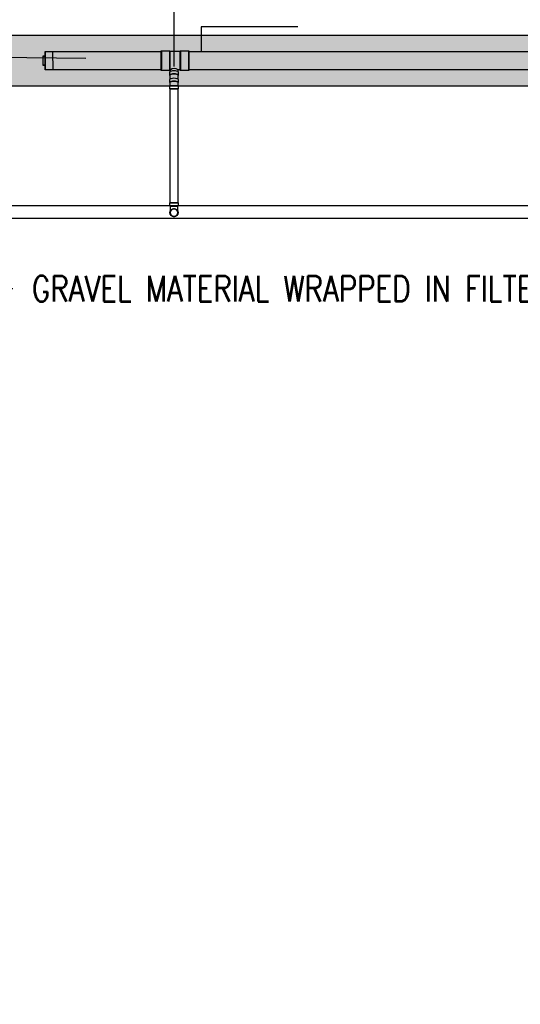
# Model space of a CAD drawing. Header units: inches. Extents: x -11997 to 19746, y -923 to 3129.
# Tile 14 of 25: x 4 to 239, y -431 to 31. Entities that reach past the tile are written whole.
import ezdxf
from ezdxf import colors
from ezdxf.entities.mleader import LeaderData, LeaderLine
from ezdxf.math import Vec2, Vec3

# ---------------------------------------------------------------- set-up
doc = ezdxf.new("R2010")
doc.units = ezdxf.units.IN
doc.header["$MEASUREMENT"] = 0
for name, color, linetype in [('A-DETL-THIN', 151, 'Continuous'), ('P-PIPE', 3, 'Continuous'), ('S-ANNO-DIMS', 1, 'Continuous'), ('S-ANNO-NOTE', 2, 'Continuous')]:
    doc.layers.add(name, color=color, linetype=linetype)
doc.layers.add('A-WALL-PATT', color=9, linetype='Continuous', true_color=0x808080)
doc.styles.add('Annotative', font='romans.shx', dxfattribs={"width": 0.8, "height": 0.125})
doc.dimstyles.new('Annotative', dxfattribs={"dimscale": 0, "dimtxt": 0.125, "dimasz": 0.125, "dimexe": 0.18, "dimexo": 0.0625, "dimgap": 0.09, "dimtad": 1, "dimdec": 3, "dimzin": 3, "dimdsep": 46, "dimlunit": 4, "dimtxsty": 'Annotative', "dimcen": 0.09, "dimclrt": 2, "dimazin": 2, "dimtfac": 1, "dimtdec": 3, "dimtmove": 0, "dimatfit": 0, "dimfxl": 1, "dimtfill": 1, "dimfrac": 2, "dimtolj": 1, "dimtzin": 0, "dimarcsym": 0})
pattern_1 = [(228.0127875, (-816.34173, -1536.20594), (-8, -9), [0.134536, -13.31908805]), (184.9697407, (-816.43173, -1536.305937), (12, 1), [0.230868, -22.85592476]), (132.510447, (-816.66173, -1536.32594), (10, -11), [0.162788, -16.1160326]), (267.273689, (-817.05173, -1536.575937), (1, 20), [0.210238, -20.81355804]), (292.8336542, (-817.06173, -1536.785937), (-5, 12), [0.206155, -20.40937313]), (357.273689, (-816.98173, -1536.975937), (-20, 1), [0.210238, -20.81355804]), (37.6942405, (-816.77173, -1536.985937), (-13, -10), [0.278029, -27.52484855]), (72.2553284, (-816.55173, -1536.815937), (7, 22), [0.262488, -25.9863215]), (121.4295656, (-816.47173, -1536.565937), (-8, 13), [0.21095, -20.8840731]), (175.2363583, (-816.58173, -1536.38594), (11, -1), [0.240832, -11.80076258]), (222.3974378, (-816.82173, -1536.365937), (-12, -11), [0.311448, -30.833375]), (138.814075, (-816.06173, -1536.58594), (-7, 6), [0.106301, -10.5238448]), (171.4692344, (-816.14173, -1536.515937), (13, -2), [0.202237, -20.0215114]), (225, (-816.3417, -1536.48594), (-1e-16, -1), [0.141421, -1.27279256]), (203.1985905, (-816.41173, -1536.36594), (5, 2), [0.076158, -7.5396151]), (291.8014095, (-816.48173, -1536.39594), (-1, 3), [0.107703, -5.2774618]), (30.9637565, (-816.44173, -1536.49594), (3, 2), [0.174929, -5.6560229]), (161.565051, (-816.29173, -1536.40594), (2, -1), [0.126491, -3.03578666]), (16.3895403, (-817.06173, -1536.395937), (10, 3), [0.1772, -17.54284515]), (70.346176, (-816.89173, -1536.34594), (-4, -11), [0.148661, -14.71740775]), (293.1985905, (-816.29173, -1536.20594), (-2, 5), [0.152315, -7.4634581]), (343.6104597, (-816.23173, -1536.345937), (-10, 3), [0.1772, -17.54284515]), (339.443955, (-817.06173, -1537.01594), (-5, 2), [0.17088, -8.37312375]), (294.7751406, (-816.90173, -1537.07594), (-5, 11), [0.143178, -14.17464306]), (66.8014095, (-816.28173, -1537.20594), (2, 5), [0.152315, -7.4634581]), (17.3540246, (-816.22173, -1537.065937), (-13, -4), [0.167631, -16.5954236]), (69.443955, (-816.77173, -1537.20594), (-2, -5), [0.08544, -8.45856375]), (101.309932, (-816.34173, -1537.20594), (-1, 4), [0.05099, -5.0480295]), (165.963757, (-816.35173, -1537.15594), (3, -1), [0.206155, -3.91695063]), (186.009006, (-816.55173, -1537.105937), (10, 1), [0.19105, -18.91392317]), (303.690068, (-816.44173, -1536.58594), (-1, 2), [0.144222, -3.46132928]), (353.1572266, (-816.36173, -1536.705937), (17, -2), [0.251794, -24.92756262]), (60.945396, (-816.11173, -1536.73594), (-4, -7), [0.102956, -10.19267414]), (90, (-816.0617, -1536.6459), (-1, 1), [0.06, -0.94]), (120.256437, (-816.57173, -1537.07594), (4, -7), [0.138924, -13.75352]), (48.0127875, (-816.64173, -1536.95594), (8, 9), [0.269072, -13.18455205]), (0, (-816.4617, -1536.7559), (1, 1), [0.26, -0.74]), (325.3048465, (-816.20173, -1536.75594), (10, -7), [0.158114, -15.6532743]), (254.054604, (-816.07173, -1536.84594), (-1, -4), [0.145602, -7.1345079]), (207.6459754, (-816.11173, -1536.985937), (-19, -10), [0.237065, -23.4694742]), (175.4260787, (-816.32173, -1537.095937), (-13, 1), [0.250799, -24.8290734])]

# ---------------------------------------------------------------- blocks, each defined once
blk = doc.blocks.new('Bend - PVC - Sch 40 - DWV_USACE - Standard-V2-00_SP_Foundation Drainage Plan-TO FDN_DOC')
at = {"layer": 'P-PIPE'}
for p, q in [((931.1, 1482.41), (931.1, 1481.16)), ((931.1, 1481.16), (931.1, 1480.91)), ((933.08, 1482.41), (933.08, 1482.41)), ((933.08, 1482.41), (933.08, 1482.41)), ((933.08, 1480.91), (933.08, 1480.91)), ((933.08, 1480.91), (933.08, 1480.91)), ((933.08, 1480.91), (933.08, 1480.91)), ((933.08, 1480.91), (933.08, 1480.91)), ((935.06, 1481.16), (935.06, 1482.41)), ((935.06, 1480.91), (935.06, 1481.16))]:
    blk.add_line(p, q, dxfattribs=at)
at = {"layer": 'P-PIPE', "flags": 128}
for points in [[(931.33, 1477.85), (931.33, 1477.85), (931.33, 1477.85), (931.33, 1477.87), (931.33, 1477.88), (931.33, 1477.91), (931.33, 1477.93), (931.33, 1477.96), (931.33, 1478), (931.33, 1478.04), (931.33, 1478.09), (931.33, 1478.14), (931.33, 1478.19), (931.33, 1478.25), (931.33, 1478.31), (931.33, 1478.38), (931.33, 1478.45), (931.33, 1478.53), (931.33, 1478.61), (931.33, 1478.69), (931.33, 1478.77), (931.33, 1478.86), (931.33, 1478.96), (931.33, 1479.05), (931.33, 1479.15), (931.33, 1479.25), (931.33, 1479.36), (931.33, 1479.46), (931.33, 1479.57), (931.33, 1479.69), (931.33, 1479.8), (931.33, 1479.91), (931.33, 1480.03), (931.33, 1480.15), (931.33, 1480.27), (931.33, 1480.39), (931.33, 1480.51), (931.33, 1480.63), (931.33, 1480.75), (931.33, 1480.88), (931.33, 1480.91)], [(931.33, 1477.85), (931.33, 1477.92), (931.33, 1477.99), (931.34, 1478.05), (931.35, 1478.12), (931.36, 1478.19), (931.38, 1478.26), (931.4, 1478.33), (931.42, 1478.4), (931.44, 1478.46), (931.47, 1478.53), (931.49, 1478.59), (931.53, 1478.65), (931.56, 1478.71), (931.59, 1478.77), (931.63, 1478.83), (931.67, 1478.89), (931.72, 1478.95), (931.76, 1479), (931.81, 1479.05), (931.86, 1479.1), (931.91, 1479.15), (931.96, 1479.19), (932.02, 1479.24), (932.07, 1479.28), (932.13, 1479.32), (932.19, 1479.35), (932.25, 1479.39), (932.31, 1479.42), (932.38, 1479.45), (932.44, 1479.48), (932.51, 1479.5), (932.58, 1479.52), (932.64, 1479.54), (932.71, 1479.56), (932.78, 1479.57), (932.85, 1479.58), (932.92, 1479.59), (932.99, 1479.59), (933.06, 1479.6), (933.08, 1479.6)], [(933.08, 1479.6), (933.15, 1479.59), (933.22, 1479.59), (933.29, 1479.58), (933.36, 1479.57), (933.43, 1479.56), (933.49, 1479.55), (933.56, 1479.53), (933.63, 1479.51), (933.69, 1479.48), (933.76, 1479.46), (933.82, 1479.43), (933.89, 1479.4), (933.95, 1479.36), (934.01, 1479.33), (934.07, 1479.29), (934.12, 1479.25), (934.18, 1479.21), (934.23, 1479.16), (934.28, 1479.11), (934.33, 1479.06), (934.38, 1479.01), (934.43, 1478.96), (934.47, 1478.91), (934.51, 1478.85), (934.55, 1478.79), (934.59, 1478.73), (934.62, 1478.67), (934.65, 1478.61), (934.68, 1478.54), (934.71, 1478.48), (934.73, 1478.41), (934.75, 1478.35), (934.77, 1478.28), (934.79, 1478.21), (934.8, 1478.14), (934.81, 1478.07), (934.82, 1478), (934.83, 1477.93), (934.83, 1477.86), (934.83, 1477.85)], [(934.83, 1480.91), (934.83, 1480.79), (934.83, 1480.66), (934.83, 1480.54), (934.83, 1480.42), (934.83, 1480.3), (934.83, 1480.18), (934.83, 1480.06), (934.83, 1479.94), (934.83, 1479.83), (934.83, 1479.72), (934.83, 1479.6), (934.83, 1479.49), (934.83, 1479.39), (934.83, 1479.28), (934.83, 1479.18), (934.83, 1479.08), (934.83, 1478.98), (934.83, 1478.89), (934.83, 1478.8), (934.83, 1478.71), (934.83, 1478.63), (934.83, 1478.55), (934.83, 1478.47), (934.83, 1478.4), (934.83, 1478.33), (934.83, 1478.27), (934.83, 1478.21), (934.83, 1478.15), (934.83, 1478.1), (934.83, 1478.05), (934.83, 1478.01), (934.83, 1477.97), (934.83, 1477.94), (934.83, 1477.91), (934.83, 1477.89), (934.83, 1477.87), (934.83, 1477.86), (934.83, 1477.85), (934.83, 1477.85), (934.83, 1477.85)], [(933.08, 1476.1), (933.01, 1476.1), (932.94, 1476.1), (932.87, 1476.11), (932.8, 1476.12), (932.73, 1476.13), (932.66, 1476.15), (932.59, 1476.16), (932.53, 1476.18), (932.46, 1476.21), (932.4, 1476.23), (932.33, 1476.26), (932.27, 1476.29), (932.21, 1476.33), (932.15, 1476.36), (932.09, 1476.4), (932.03, 1476.44), (931.98, 1476.48), (931.92, 1476.53), (931.87, 1476.58), (931.82, 1476.63), (931.77, 1476.68), (931.73, 1476.73), (931.69, 1476.79), (931.64, 1476.84), (931.6, 1476.9), (931.57, 1476.96), (931.53, 1477.02), (931.5, 1477.08), (931.47, 1477.15), (931.45, 1477.21), (931.42, 1477.28), (931.4, 1477.34), (931.38, 1477.41), (931.37, 1477.48), (931.35, 1477.55), (931.34, 1477.62), (931.33, 1477.69), (931.33, 1477.76), (931.33, 1477.83), (931.33, 1477.85)], [(934.83, 1477.85), (934.83, 1477.78), (934.82, 1477.71), (934.81, 1477.64), (934.81, 1477.57), (934.79, 1477.5), (934.78, 1477.43), (934.76, 1477.36), (934.74, 1477.29), (934.72, 1477.23), (934.69, 1477.16), (934.66, 1477.1), (934.63, 1477.04), (934.6, 1476.98), (934.56, 1476.92), (934.52, 1476.86), (934.48, 1476.8), (934.44, 1476.74), (934.39, 1476.69), (934.35, 1476.64), (934.3, 1476.59), (934.25, 1476.54), (934.19, 1476.5), (934.14, 1476.45), (934.08, 1476.41), (934.02, 1476.37), (933.96, 1476.34), (933.9, 1476.3), (933.84, 1476.27), (933.78, 1476.24), (933.71, 1476.21), (933.65, 1476.19), (933.58, 1476.17), (933.51, 1476.15), (933.44, 1476.13), (933.37, 1476.12), (933.31, 1476.11), (933.24, 1476.1), (933.17, 1476.1), (933.1, 1476.1), (933.08, 1476.1)]]:
    blk.add_lwpolyline(points, dxfattribs=at)
at = {"layer": 'P-PIPE'}
for radius, start, end in [(1.98, 90, 270), (1.98, 90, 270), (1.75, 90, 270), (1.98, 270, 90), (1.98, 270, 90), (1.75, 270, 90)]:
    blk.add_arc((933.08, 1477.85), radius, start, end, dxfattribs=at)
blk = doc.blocks.new('Bend - PVC - Sch 40 - DWV_USACE - Standard-1107287-00_SP_Foundation Drainage Plan-TO FDN_DOC')
at = {"layer": 'P-PIPE'}
for p, q in [((739.1, 1532.37), (739.1, 1530.96)), ((739.1, 1529.38), (739.1, 1529.21)), ((739.1, 1529.38), (743.06, 1529.38)), ((739.1, 1529.21), (739.1, 1527.88)), ((741.08, 1529.38), (741.08, 1529.38)), ((741.08, 1529.38), (741.08, 1529.38)), ((741.08, 1529.38), (741.08, 1529.38)), ((741.08, 1529.38), (741.08, 1529.38)), ((743.06, 1530.96), (743.06, 1532.37)), ((743.06, 1529.21), (743.06, 1529.38)), ((743.06, 1527.88), (743.06, 1529.21)), ((739.1, 1527.88), (743.06, 1527.88)), ((741.08, 1527.88), (741.08, 1527.88)), ((741.08, 1527.88), (741.08, 1527.88))]:
    blk.add_line(p, q, dxfattribs=at)
at = {"layer": 'P-PIPE', "flags": 128}
for points in [[(739.33, 1530.96), (739.33, 1530.78), (739.33, 1530.6), (739.33, 1530.43), (739.33, 1530.25), (739.33, 1530.06), (739.33, 1529.88), (739.33, 1529.7), (739.33, 1529.51), (739.33, 1529.38)], [(742.83, 1529.38), (742.83, 1529.56), (742.83, 1529.75), (742.83, 1529.93), (742.83, 1530.11), (742.83, 1530.29), (742.83, 1530.47), (742.83, 1530.65), (742.83, 1530.83), (742.83, 1530.96)]]:
    blk.add_lwpolyline(points, dxfattribs=at)
at = {"layer": 'P-PIPE'}
for centre, major_axis, start_param, end_param in [((741.08, 1530.96), (1.98, 0), 1.570796, 3.627428), ((741.08, 1532.37), (1.98, 0), 1.570796, 3.141593), ((741.08, 1530.96), (1.75, 0), 1.570796, 3.141593), ((741.08, 1532.37), (1.98, 0), 6.283185, 7.853982), ((741.08, 1530.96), (1.98, 0), 5.79735, 7.853982), ((741.08, 1530.96), (1.75, 0), 6.283185, 7.853982)]:
    blk.add_ellipse(centre, major_axis=major_axis, ratio=0.34202, start_param=start_param, end_param=end_param, dxfattribs=at)
blk = doc.blocks.new('Plug - PVC - Sch 40 - DWV_USACE - Standard-1071494-00_SP_Foundation Drainage Plan-TO FDN_DOC')
at = {"layer": 'P-PIPE'}
for p, q in [((1186.54, 1543.34), (1185.54, 1543.34)), ((1185.54, 1543.34), (1185.54, 1539.02)), ((1185.59, 1543.34), (1185.54, 1543.34)), ((1185.59, 1539.02), (1185.59, 1543.34)), ((1185.59, 1543.34), (1186.59, 1543.34)), ((1186.54, 1539.02), (1186.54, 1543.34)), ((1186.54, 1543.34), (1186.59, 1543.34)), ((1186.59, 1543.34), (1186.59, 1539.02)), ((1185.54, 1539.02), (1186.54, 1539.02)), ((1185.59, 1539.02), (1185.54, 1539.02)), ((1186.59, 1539.02), (1185.59, 1539.02)), ((1186.59, 1539.02), (1186.54, 1539.02))]:
    blk.add_line(p, q, dxfattribs=at)
blk = doc.blocks.new('Mechanical_Box_H_rvt-1-00_SP_Foundation Drainage Plan-TO FDN_DOC')
at = {"layer": 'A-DETL-THIN'}
for p, q in [((817.08, 1481.16), (1366.08, 1481.16)), ((1360.08, 1475.16), (817.08, 1475.16))]:
    blk.add_line(p, q, dxfattribs=at)
at = {"layer": 'P-PIPE'}
for p, q in [((832.59, 1553.49), (836.1, 1553.49)), ((836.1, 1553.49), (836.15, 1544.86)), ((836.1, 1553.49), (887.11, 1553.48)), ((887.12, 1553.84), (891.1, 1553.83)), ((891.1, 1553.54), (896.06, 1553.53)), ((896.06, 1553.82), (900.04, 1553.82)), ((900.03, 1553.48), (1079.11, 1553.48)), ((836.15, 1544.86), (832.59, 1544.86)), ((887.11, 1544.86), (836.09, 1544.86)), ((891.08, 1544.56), (887.1, 1544.57)), ((891.41, 1544.86), (891.08, 1544.86)), ((891.1, 1542.41), (891.1, 1543.82)), ((896.04, 1544.85), (894.99, 1544.85)), ((895.06, 1543.82), (895.06, 1542.41)), ((900.02, 1544.55), (896.04, 1544.56)), ((1079.11, 1544.85), (900.03, 1544.86)), ((891.33, 1540.68), (891.33, 1542.41)), ((894.83, 1542.41), (894.83, 1540.68)), ((891.33, 1482.41), (891.33, 1535.88)), ((893.08, 1535.88), (891.33, 1535.88)), ((891.33, 1535.88), (893.08, 1535.88)), ((894.83, 1535.88), (893.08, 1535.88)), ((893.08, 1535.88), (894.83, 1535.88)), ((894.83, 1535.88), (894.83, 1482.41)), ((891.1, 1480.91), (895.06, 1480.91)), ((893.08, 1482.41), (891.33, 1482.41)), ((891.33, 1482.41), (893.08, 1482.41)), ((894.83, 1482.41), (893.08, 1482.41)), ((893.08, 1482.41), (894.83, 1482.41))]:
    blk.add_line(p, q, dxfattribs=at)
at = {"layer": 'P-PIPE', "flags": 128}
for points in [[(891.34, 1544.14), (891.35, 1544.31), (891.37, 1544.6), (891.41, 1544.86)], [(894.99, 1544.85), (894.98, 1544.82), (894.94, 1544.69), (894.91, 1544.55), (894.88, 1544.41), (894.86, 1544.27), (894.84, 1544.13), (894.84, 1544.13)]]:
    blk.add_lwpolyline(points, dxfattribs=at)
at = {"layer": 'P-PIPE'}
for centre, radius, start, end in [((893.2, 1542.34), 3.08, 54.368, 125.4219), ((893.08, 1477.85), 1.75, 0, 180), ((893.08, 1477.85), 1.75, 180, 0)]:
    blk.add_arc(centre, radius, start, end, dxfattribs=at)
at = {"layer": 'P-PIPE', "extrusion": (0, 0, -1)}
for centre, major_axis, ratio, start_param, end_param in [((832.59, 1549.17), (0, 4.31), 0.010416, 4.722473, 6.283185), ((832.59, 1549.17), (0, 4.31), 0.010416, 0, 1.570796), ((887.11, 1549.21), (0.01, 4.63), 0.010251, 2.792527, 5.934119), ((887.11, 1549.17), (0, 4.31), 0.010414, 4.712389, 6.283185), ((887.11, 1549.21), (0.01, 4.63), 0.010251, 5.934119, 9.075712), ((887.11, 1549.17), (0, 4.31), 0.010414, 0, 1.570796), ((891.09, 1549.2), (0.01, 4.63), 0.010251, 2.792527, 5.934119), ((891.09, 1549.2), (0.01, 4.34), 0.010251, 2.792527, 5.934119), ((891.09, 1549.2), (0.01, 4.63), 0.010251, 5.934119, 9.075712), ((891.09, 1549.2), (0.01, 4.34), 0.010251, 5.934119, 9.075712), ((896.05, 1549.19), (0.01, 4.63), 0.010251, 2.792527, 5.934119), ((896.05, 1549.19), (0.01, 4.34), 0.010251, 2.792527, 5.934119), ((896.05, 1549.19), (0.01, 4.63), 0.010251, 5.934119, 9.075712), ((896.05, 1549.19), (0.01, 4.34), 0.010251, 5.934119, 9.075712), ((900.03, 1549.18), (0.01, 4.63), 0.010251, 2.792527, 5.934119), ((900.03, 1549.17), (0, 4.31), 0.010414, 4.712389, 6.283185), ((900.03, 1549.18), (0.01, 4.63), 0.010251, 5.934119, 9.075712), ((900.03, 1549.17), (0, 4.31), 0.010414, 0, 1.570796), ((832.59, 1549.17), (0, 4.31), 0.010416, 3.141593, 4.712389), ((832.59, 1549.17), (0, 4.31), 0.010416, 1.570796, 3.141593), ((887.11, 1549.17), (0, 4.31), 0.010414, 3.141593, 4.712389), ((887.11, 1549.17), (0, 4.31), 0.010414, 1.570796, 3.141593), ((900.03, 1549.17), (0, 4.31), 0.010414, 3.141593, 4.712389), ((900.03, 1549.17), (0, 4.31), 0.010414, 1.570796, 3.141593), ((893.08, 1543.82), (-1.98, 0), 0.34202, 0.01026, 3.151853), ((893.08, 1543.82), (-1.98, 0), 0.34202, 6.283185, 6.293446), ((893.08, 1542.41), (-1.98, 0), 0.34202, 0.01026, 3.151853), ((893.08, 1542.41), (-1.75, 0), 0.34202, 0, 1.570796), ((893.08, 1542.41), (-1.75, 0), 0.34202, 1.570796, 3.141593), ((893.08, 1542.41), (-1.98, 0), 0.34202, 5.79735, 6.293446), ((893.08, 1542.41), (-1.98, 0), 0.34202, 3.151853, 3.627428)]:
    blk.add_ellipse(centre, major_axis=major_axis, ratio=ratio, start_param=start_param, end_param=end_param, dxfattribs=at)
at = {"layer": 'P-PIPE', "color": 3, "lineweight": 9, "xscale": -1}
for name, p in [('Plug - PVC - Sch 40 - DWV_USACE - Standard-1071494-00_SP_Foundation Drainage Plan-TO FDN_DOC', (2018.15, 7.99)), ('Bend - PVC - Sch 40 - DWV_USACE - Standard-1107287-00_SP_Foundation Drainage Plan-TO FDN_DOC', (1634.15, 8)), ('Bend - PVC - Sch 40 - DWV_USACE - Standard-V2-00_SP_Foundation Drainage Plan-TO FDN_DOC', (1826.15, 0))]:
    blk.add_blockref(name, p, dxfattribs=at)
blk = doc.blocks.new('*D59')
at = {"layer": 'Defpoints', "color": 0, "transparency": 16777216}
for p in [(268.02, 60.04), (76.02, 3.14), (268.02, 4.61)]:
    blk.add_point(p, dxfattribs=at)
at = {"layer": 'S-ANNO-DIMS', "color": 0, "lineweight": -2, "transparency": 16777216}
for p, q in [((76.02, 9.14), (76.02, 77.32)), ((268.02, 10.61), (268.02, 77.32)), ((88.02, 60.04), (256.02, 60.04))]:
    blk.add_line(p, q, dxfattribs=at)
at = {"layer": 'S-ANNO-DIMS', "color": 0, "transparency": 16777216}
for points in [[(88.02, 62.04), (88.02, 58.04), (76.02, 60.04)], [(256.02, 62.04), (256.02, 58.04), (268.02, 60.04)]]:
    blk.add_solid(points, dxfattribs=at)
at = {"layer": 'S-ANNO-DIMS', "color": 2, "lineweight": -3, "transparency": 16777216, "insert": (172.02, 75.82), "char_height": 12, "attachment_point": 5, "style": 'Annotative', "bg_fill": 3, "box_fill_scale": 1.25, "bg_fill_color": 256, "bg_fill_true_color": 13158600, "bg_fill_transparency": 0}
blk.add_mtext('\\A1;16\'-0"', dxfattribs=at)

msp = doc.modelspace()

# ---------------------------------------------------------------- hatches: boundary and pattern name
at = {"layer": 'A-WALL-PATT', "lineweight": -3}
h = msp.add_hatch(dxfattribs=at)
h.set_pattern_fill('GRAVEL', color=8)
h.set_pattern_definition(pattern_1)
h.paths.add_polyline_path([(956.3516, -686), (654.0157, -686), (654.0157, -606), (588.0157, -606), (588.0157, -392.0482), (612.0157, -392.0482), (612.0157, 0), (-611.9843, 0), (-611.9843, -392.0482), (-587.9843, -392.0482), (-587.9843, -606), (-653.9843, -606), (-653.9843, -686), (-956.3516, -686), (-956.3516, -662), (-677.9843, -662), (-677.9843, -582), (-611.9843, -582), (-611.9843, -416), (-635.9843, -416), (-635.9843, 23.9518), (636.0157, 23.9518), (636.0157, -416.0482), (612.0157, -416.0482), (612.0157, -582), (678.0157, -582), (678.0157, -662), (956.3516, -662)])
at = {"layer": 'A-WALL-PATT', "lineweight": -3, "transparency": 33554559}
h = msp.add_hatch(dxfattribs=at)
h.set_pattern_fill('GRAVEL', color=8, style=0)
h.set_pattern_definition(pattern_1)
h.paths.add_polyline_path([(956.3516, -686), (654.0157, -686), (654.0157, -606), (588.0157, -606), (588.0157, -392.0482), (612.0157, -392.0482), (612.0157, 0), (-611.9843, 0), (-611.9843, -392.0482), (-587.9843, -392.0482), (-587.9843, -606), (-653.9843, -606), (-653.9843, -686), (-956.3516, -686), (-956.3516, -662), (-677.9843, -662), (-677.9843, -582), (-611.9843, -582), (-611.9843, -416), (-635.9843, -416), (-635.9843, 23.9518), (636.0157, 23.9518), (636.0157, -416.0482), (612.0157, -416.0482), (612.0157, -582), (678.0157, -582), (678.0157, -662), (956.3516, -662)])
h = msp.add_hatch(dxfattribs=at)
h.set_pattern_fill('AR-SAND', color=8, scale=4)
h.set_pattern_definition([(37.5, (-817.062, -1537.206), (-0.251973, 7.707295), [0, -6.08, 0, -6.8, 0, -6.5]), (7.5, (-817.062, -1537.206), (7.079107, 11.288584), [0, -3.28, 0, -5.48, 0, -2.1]), (327.5, (-821.982, -1537.206), (12.456567, 0.022636), [0, -2, 0, -7.2, 0, -9.4]), (317.5, (-821.982, -1537.206), (12.024506, 3.5107), [0, -1, 0, -4.72, 0, -5.4])])
h.paths.add_polyline_path([(956.3516, -686), (654.0157, -686), (654.0157, -606), (588.0157, -606), (588.0157, -392.0482), (612.0157, -392.0482), (612.0157, 0), (-611.9843, 0), (-611.9843, -392.0482), (-587.9843, -392.0482), (-587.9843, -606), (-653.9843, -606), (-653.9843, -686), (-956.3516, -686), (-956.3516, -662), (-677.9843, -662), (-677.9843, -582), (-611.9843, -582), (-611.9843, -416), (-635.9843, -416), (-635.9843, 23.9518), (636.0157, 23.9518), (636.0157, -416.0482), (612.0157, -416.0482), (612.0157, -582), (678.0157, -582), (678.0157, -662), (956.3516, -662)])

# ---------------------------------------------------------------- linework, layer by layer
at = {"layer": 'A-WALL-PATT', "color": 8, "lineweight": -3, "flags": 128}
msp.add_lwpolyline([(956.3516, -686), (654.0157, -686), (654.0157, -606), (588.0157, -606), (588.0157, -392.0482), (612.0157, -392.0482), (612.0157, 0), (-611.9843, 0)], dxfattribs=at)

# ---------------------------------------------------------------- block references
at = {"layer": 'P-PIPE', "color": 8, "lineweight": -3}
msp.add_blockref('Mechanical_Box_H_rvt-1-00_SP_Foundation Drainage Plan-TO FDN_DOC', (-817.0617, -1537.2059), dxfattribs=at)

# ---------------------------------------------------------------- next in the draw order: dimensions: what is measured, and where the dimension line sits
at = {"layer": 'S-ANNO-DIMS', "lineweight": -3}
dim = msp.add_linear_dim(base=(268.0153, 60.0395), p1=(76.0153, 3.1376), p2=(268.0153, 4.6133), dimstyle='Annotative', override={"dimpost": '\\X'}, dxfattribs=at)
dim.commit()
dim.dimension.update_dxf_attribs({"geometry": '*D59', "text_midpoint": (172.0153, 75.8224)})

# ---------------------------------------------------------------- next in the draw order: linework, layer by layer
at = {"layer": 'A-WALL-PATT', "color": 8, "lineweight": -3, "flags": 128}
msp.add_lwpolyline([(-635.9843, 23.9518), (636.0157, 23.9518), (636.0157, -416.0482), (612.0157, -416.0482), (612.0157, -582), (678.0157, -582), (678.0157, -662), (956.3516, -662), (956.3516, -686)], dxfattribs=at)

# ---------------------------------------------------------------- next in the draw order: leaders
at = {"layer": 'S-ANNO-DIMS', "lineweight": -3}
msp.add_leader([(134.1695, 27.8129), (88.7434, 27.8129), (88.7434, 16.278)], dimstyle='Annotative', dxfattribs=at)
at = {"layer": 'S-ANNO-NOTE', "lineweight": -3}
ml = msp.add_multileader_mtext('Standard', dxfattribs=at)
ml.set_content('8"%%C PERF.\\PFDN. DRAIN', color=256, style='Annotative')
ml.set_leader_properties(color=1, linetype='ByLayer', lineweight=-1)
ml.build(insert=Vec2(0, 0))
ml.multileader.update_dxf_attribs({"text_right_attachment_type": 3, "dogleg_length": 0.125, "arrow_head_size": 12, "scale": 96})
ctx = ml.context
ctx.base_point, ctx.scale, ctx.char_height, ctx.arrow_head_size, ctx.landing_gap_size, ctx.plane_origin = Vec3(4.8853, 118.1987), 96, 12, 12, 9, Vec3(-115.9189, 116.0371)
ctx.right_attachment = 3
notes = []
notes.append((ctx, [(0, (1, 1, 0), (-17.1138, 118.1987), (1, 0), 21.999, [(1, [(46.638, 12.8327), (-51.9339, 13.928)], 0, [])])]))
ctx.mtext.insert, ctx.mtext.width, ctx.mtext.flow_direction = Vec3(13.8853, 124.1987), 205.546058, 5
ml = msp.add_multileader_mtext('Standard', dxfattribs=at)
ml.set_content('GRAVEL MATERIAL WRAPPED IN FILTER FABRIC', color=256, style='Annotative')
ml.set_leader_properties(color=1, linetype='ByLayer', lineweight=-1)
ml.build(insert=Vec2(0, 0))
ml.multileader.update_dxf_attribs({"text_right_attachment_type": 3, "dogleg_length": 0.125, "arrow_head_size": 12, "scale": 96})
ctx = ml.context
ctx.base_point, ctx.scale, ctx.char_height, ctx.arrow_head_size, ctx.landing_gap_size, ctx.plane_origin = Vec3(0.2947, -94.9963), 96, 12, 12, 9, Vec3(-146.883, -101.0786)
ctx.right_attachment = 3
notes.append((ctx, [(0, (1, 1, 0), (-11.7053, -94.9963), (1, 0), 12, [(0, [(-55.856, 2.7388)], 0, [])])]))
ctx.mtext.insert, ctx.mtext.width, ctx.mtext.defined_height, ctx.mtext.flow_direction = Vec3(9.2947, -88.9963), 189.659738, 33.09, 5
for ctx, leaders in notes:
    for number, flags, end, landing, length, lines in leaders:
        leader = LeaderData()
        leader.index, (leader.has_last_leader_line, leader.has_dogleg_vector, leader.attachment_direction) = number, flags
        leader.last_leader_point, leader.dogleg_vector, leader.dogleg_length = Vec3(end), Vec3(landing), length
        for number, points, colour, breaks in lines:
            line = LeaderLine()
            line.index, line.vertices, line.color, line.breaks = number, Vec3.list(points), colors.encode_raw_color(colour), breaks
            leader.lines.append(line)
        ctx.leaders.append(leader)

doc.saveas('drawing.dxf')
